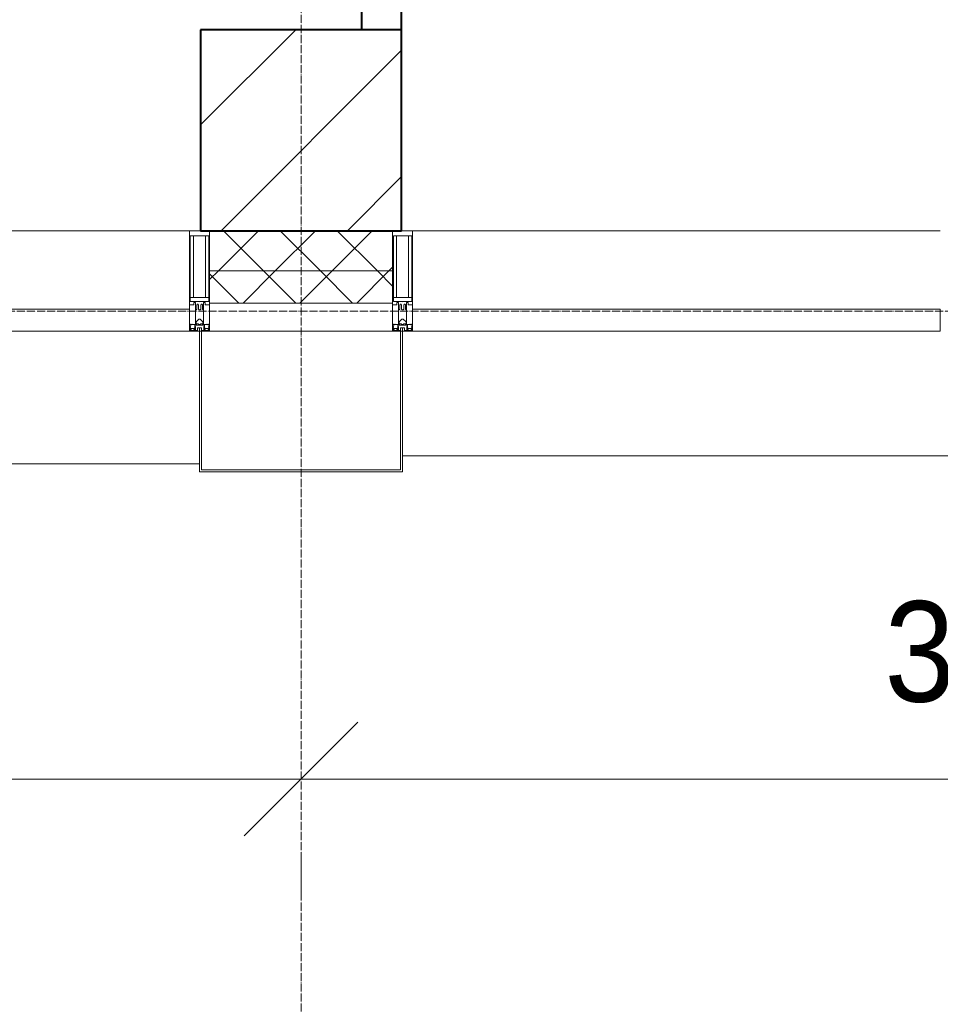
# Model space of a CAD drawing. Header units: millimetres. Extents: x -816133 to 919604, y 87941 to 147341.
# Tile 126 of 201: x -9952 to -7662, y 118849 to 121299. Entities that reach past the tile are written whole.
import ezdxf

# ---------------------------------------------------------------- set-up
doc = ezdxf.new("R2010")
doc.units = ezdxf.units.MM
doc.linetypes.add('ADSK_Линия сетки', pattern=[25, 20, -2.5, 0, -2.5])
doc.linetypes.add('Линия сетки', pattern=[25, 20, -2.5, 0, -2.5])
for name, color, linetype, lineweight in [('A-010-D_DIM', 7, 'Continuous', 9), ('A-200-M_WALL', 7, 'Continuous', 18), ('A-200-M_WALL_INT', 7, 'Continuous', 18), ('A-200-M_WALL_PAT', 7, 'Continuous', 40), ('A-214-M_CURT_WALL', 7, 'Continuous', 18), ('A-215-M_CURT_PANEL', 7, 'Continuous', 18), ('A-280-M_COLUMN', 7, 'Continuous', 18), ('S-280-M_COLUMN', 7, 'Continuous', 18), ('Z-030-M_GRID', 7, 'Continuous', 9), ('Z-060-M_DETAIL', 7, 'Continuous', 18), ('СС-011-ПОЖ-СИГНАЛИЗАЦИЯ', 1, 'Continuous', 30)]:
    doc.layers.add(name, color=color, linetype=linetype, lineweight=lineweight)
doc.styles.add('Arial_3', font='arial.ttf', dxfattribs={"width": 0.9, "height": 500})

# ---------------------------------------------------------------- blocks, each defined once
blk = doc.blocks.new('10эт')
at = {"layer": 'S-280-M_COLUMN', "lineweight": 9}
h = blk.add_hatch(dxfattribs=at)
h.set_pattern_fill('FP_27', color=9, style=0, pattern_type=2)
h.set_pattern_definition([(45, (221501.7, 104051.05), (-314.309, 314.309), []), (45, (221816.03, 104051.05), (-314.309, 314.309), [555.625, -111.125, 3.353, -107.772])])
h.paths.add_polyline_path([(351301.7, 119651.1), (351301.7, 120151.1), (350801.7, 120151.1), (350801.7, 119651.1)])
at = {"color": 9, "linetype": 'ByBlock', "lineweight": 15}
for p, q in [((350910.3, 118145.2), (351193.1, 118428)), ((351193.1, 118428), (350910.3, 118145.2))]:
    blk.add_line(p, q, dxfattribs=at)
at = {"layer": 'A-010-D_DIM', "color": 9, "lineweight": 20}
for p, q in [((347151.7, 118286.6), (351351.7, 118286.6)), ((350751.7, 118286.6), (354951.7, 118286.6)), ((351051.7, 118086.6), (351051.7, 117986.6)), ((351051.7, 118086.6), (351051.7, 117986.6))]:
    blk.add_line(p, q, dxfattribs=at)
at = {"layer": 'A-200-M_WALL', "color": 9, "lineweight": 9}
for p, q in [((350824.2, 119651.1), (350824.2, 119471.1)), ((351279.2, 119471.1), (351279.2, 119651.1)), ((351279.2, 119551.1), (350824.2, 119551.1)), ((350824.2, 119471.1), (351279.2, 119471.1))]:
    blk.add_line(p, q, dxfattribs=at)
at = {"layer": 'A-200-M_WALL_INT', "color": 9, "lineweight": 40}
for p, q in [((351201.7, 123501.1), (351201.7, 120151.1)), ((351301.7, 120151.1), (351301.7, 123501.1))]:
    blk.add_line(p, q, dxfattribs=at)
at = {"layer": 'A-200-M_WALL_PAT', "color": 9, "linetype": 'Continuous', "lineweight": 5}
for p, q in [((350845.9, 119551.1), (350945.9, 119651.1)), ((350958.6, 119551.1), (350858.6, 119651.1)), ((350987.3, 119551.1), (351087.3, 119651.1)), ((351100, 119551.1), (351000, 119651.1)), ((351128.8, 119551.1), (351228.8, 119651.1)), ((351241.4, 119551.1), (351141.4, 119651.1)), ((350824.2, 119529.4), (350845.9, 119551.1)), ((350897.2, 119471.1), (350824.2, 119544)), ((350907.3, 119471.1), (350987.3, 119551.1)), ((351038.6, 119471.1), (350958.6, 119551.1)), ((351048.8, 119471.1), (351128.8, 119551.1)), ((351180, 119471.1), (351100, 119551.1)), ((351190.2, 119471.1), (351270.2, 119551.1)), ((351279.2, 119513.3), (351241.4, 119551.1)), ((351270.2, 119551.1), (351279.2, 119560.1))]:
    blk.add_line(p, q, dxfattribs=at)
at = {"layer": 'A-214-M_CURT_WALL', "color": 9, "lineweight": 5}
for p, q in [((350774.2, 119651.1), (349461.7, 119651.1)), ((352641.7, 119651.1), (351329.2, 119651.1))]:
    blk.add_line(p, q, dxfattribs=at)
at = {"layer": 'A-214-M_CURT_WALL', "color": 9, "lineweight": 5, "extrusion": (0, 0, -1)}
for p, q in [((350774.2, 119651.1), (350774.2, 119401.1)), ((350801.7, 119651.1), (350774.2, 119651.1)), ((350824.2, 119401.1), (350824.2, 119651.1)), ((351279.2, 119651.1), (351279.2, 119401.1)), ((351329.2, 119651.1), (351301.7, 119651.1)), ((351329.2, 119401.1), (351329.2, 119651.1)), ((350774.2, 119401.1), (350799.2, 119401.1)), ((350804.2, 119401.1), (350824.2, 119401.1)), ((351279.2, 119401.1), (351299.2, 119401.1)), ((351304.2, 119401.1), (351329.2, 119401.1))]:
    blk.add_line(p, q, dxfattribs=at)
at = {"layer": 'A-215-M_CURT_PANEL', "color": 9, "lineweight": 5}
for p, q in [((350774.2, 119456.1), (349461.7, 119456.1)), ((350774.2, 119401.1), (350774.2, 119456.1)), ((352641.7, 119456.1), (351329.2, 119456.1)), ((351329.2, 119456.1), (351329.2, 119401.1)), ((352641.7, 119401.1), (352641.7, 119456.1)), ((349461.7, 119401.1), (350774.2, 119401.1)), ((351329.2, 119401.1), (352641.7, 119401.1))]:
    blk.add_line(p, q, dxfattribs=at)
at = {"layer": 'A-280-M_COLUMN', "color": 9, "lineweight": 5}
for p, q in [((350799.2, 119401.1), (350804.2, 119401.1)), ((350799.2, 119051.1), (350799.2, 119401.1)), ((350804.2, 119401.1), (350804.2, 119056.1)), ((351279.2, 119401.1), (350824.2, 119401.1)), ((351299.2, 119401.1), (351304.2, 119401.1)), ((351299.2, 119056.1), (351299.2, 119401.1)), ((351304.2, 119401.1), (351304.2, 119051.1)), ((351304.2, 119091.1), (352666.7, 119091.1)), ((349436.7, 119071.1), (350799.2, 119071.1)), ((350804.2, 119056.1), (351299.2, 119056.1)), ((351304.2, 119051.1), (350799.2, 119051.1))]:
    blk.add_line(p, q, dxfattribs=at)
at = {"layer": 'S-280-M_COLUMN', "color": 9, "lineweight": 40}
for p, q in [((351301.7, 120151.1), (350801.7, 120151.1)), ((350801.7, 120151.1), (350801.7, 119651.1)), ((351301.7, 119651.1), (351301.7, 120151.1)), ((350801.7, 119651.1), (351301.7, 119651.1))]:
    blk.add_line(p, q, dxfattribs=at)
at = {"layer": 'Z-030-M_GRID', "color": 9, "linetype": 'Линия сетки'}
blk.add_line((351051.7, 116076.8), (351051.7, 137026.1), dxfattribs=at)
at = {"layer": 'Z-030-M_GRID', "color": 9, "linetype": 'ADSK_Линия сетки'}
blk.add_line((358421.7, 119451.1), (308438.4, 119451.1), dxfattribs=at)
at = {"layer": 'Z-060-M_DETAIL', "color": 9, "lineweight": 5}
for p, q in [((350774.2, 119466.3), (350774.2, 119651.1)), ((350774.2, 119651.1), (350799.2, 119651.1)), ((350824.2, 119651.1), (350799.2, 119651.1)), ((350824.2, 119466.3), (350824.2, 119651.1)), ((351279.2, 119466.3), (351279.2, 119651.1)), ((351279.2, 119651.1), (351304.2, 119651.1)), ((351329.2, 119651.1), (351304.2, 119651.1)), ((351329.2, 119466.3), (351329.2, 119651.1)), ((350776.2, 119638.4), (350799.2, 119638.4)), ((350776.2, 119638.4), (350776.2, 119474.6)), ((350784.3, 119485), (350784.3, 119638.4)), ((350822.2, 119638.4), (350799.2, 119638.4)), ((350814.1, 119485), (350814.1, 119638.4)), ((350822.2, 119638.4), (350822.2, 119474.6)), ((351281.2, 119638.4), (351304.2, 119638.4)), ((351281.2, 119638.4), (351281.2, 119474.6)), ((351289.3, 119485), (351289.3, 119638.4)), ((351327.2, 119638.4), (351304.2, 119638.4)), ((351319.1, 119485), (351319.1, 119638.4)), ((351327.2, 119638.4), (351327.2, 119474.6)), ((350799.2, 119485), (350776.2, 119485)), ((350798.7, 119474.6), (350776.2, 119474.6)), ((350785.2, 119472.3), (350785.2, 119466.3)), ((350789.2, 119472.3), (350785.2, 119472.3)), ((350789.2, 119454.1), (350789.2, 119472.3)), ((350799.2, 119485), (350822.2, 119485)), ((350799.7, 119474.6), (350822.2, 119474.6)), ((350809.2, 119472.3), (350813.2, 119472.3)), ((350809.2, 119454.1), (350809.2, 119472.3)), ((350813.2, 119472.3), (350813.2, 119466.3)), ((351304.2, 119485), (351281.2, 119485)), ((351303.7, 119474.6), (351281.2, 119474.6)), ((351290.2, 119472.3), (351290.2, 119466.3)), ((351294.2, 119472.3), (351290.2, 119472.3)), ((351294.2, 119454.1), (351294.2, 119472.3)), ((351304.2, 119485), (351327.2, 119485)), ((351304.7, 119474.6), (351327.2, 119474.6)), ((351314.2, 119472.3), (351318.2, 119472.3)), ((351314.2, 119454.1), (351314.2, 119472.3)), ((351318.2, 119472.3), (351318.2, 119466.3)), ((350785.2, 119466.3), (350774.2, 119466.3)), ((350790.5, 119454.1), (350789.2, 119454.1)), ((350789.2, 119454.1), (350789.2, 119418.1)), ((350790.5, 119454.1), (350792.2, 119455.7)), ((350792.2, 119466.3), (350793.4, 119468.3)), ((350792.2, 119466.3), (350792.2, 119455.7)), ((350795.1, 119468.3), (350793.4, 119468.3)), ((350795.1, 119468.3), (350796.3, 119466.1)), ((350796.3, 119466.1), (350796.3, 119455.7)), ((350797.9, 119454.1), (350796.3, 119455.7)), ((350799.2, 119454.1), (350797.9, 119454.1)), ((350799.2, 119454.1), (350800.5, 119454.1)), ((350800.5, 119454.1), (350802.1, 119455.7)), ((350803.4, 119468.3), (350802.1, 119466.1)), ((350802.1, 119466.1), (350802.1, 119455.7)), ((350803.4, 119468.3), (350805.1, 119468.3)), ((350806.3, 119466.3), (350805.1, 119468.3)), ((350806.3, 119466.3), (350806.3, 119455.7)), ((350807.9, 119454.1), (350806.3, 119455.7)), ((350807.9, 119454.1), (350809.2, 119454.1)), ((350809.2, 119454.1), (350809.2, 119418.1)), ((350813.2, 119466.3), (350824.2, 119466.3)), ((351290.2, 119466.3), (351279.2, 119466.3)), ((351295.5, 119454.1), (351294.2, 119454.1)), ((351294.2, 119454.1), (351294.2, 119418.1)), ((351295.5, 119454.1), (351297.2, 119455.7)), ((351297.2, 119466.3), (351298.4, 119468.3)), ((351297.2, 119466.3), (351297.2, 119455.7)), ((351300.1, 119468.3), (351298.4, 119468.3)), ((351300.1, 119468.3), (351301.3, 119466.1)), ((351301.3, 119466.1), (351301.3, 119455.7)), ((351302.9, 119454.1), (351301.3, 119455.7)), ((351304.2, 119454.1), (351302.9, 119454.1)), ((351304.2, 119454.1), (351305.5, 119454.1)), ((351305.5, 119454.1), (351307.1, 119455.7)), ((351308.4, 119468.3), (351307.1, 119466.1)), ((351307.1, 119466.1), (351307.1, 119455.7)), ((351308.4, 119468.3), (351310.1, 119468.3)), ((351311.3, 119466.3), (351310.1, 119468.3)), ((351311.3, 119466.3), (351311.3, 119455.7)), ((351312.9, 119454.1), (351311.3, 119455.7)), ((351312.9, 119454.1), (351314.2, 119454.1)), ((351314.2, 119454.1), (351314.2, 119418.1)), ((351318.2, 119466.3), (351329.2, 119466.3)), ((350790.7, 119424), (350797.7, 119431)), ((350790.7, 119419.5), (350790.7, 119424)), ((350797.7, 119431), (350799.2, 119431)), ((350800.7, 119431), (350799.2, 119431)), ((350807.7, 119424), (350800.7, 119431)), ((350807.7, 119419.5), (350807.7, 119424)), ((351295.7, 119424), (351302.7, 119431)), ((351295.7, 119419.5), (351295.7, 119424)), ((351302.7, 119431), (351304.2, 119431)), ((351305.7, 119431), (351304.2, 119431)), ((351312.7, 119424), (351305.7, 119431)), ((351312.7, 119419.5), (351312.7, 119424)), ((350775.4, 119415.6), (350774.2, 119415.3)), ((350774.2, 119401.1), (350774.2, 119415.3)), ((350774.2, 119401.1), (350799.2, 119401.1)), ((350776.9, 119418.1), (350775.4, 119418.1)), ((350775.4, 119418.1), (350775.4, 119415.6)), ((350776.7, 119411.6), (350775.4, 119415.6)), ((350776.7, 119411.6), (350775.5, 119410.9)), ((350775.5, 119402.4), (350775.5, 119410.9)), ((350775.5, 119402.4), (350787.4, 119402.4)), ((350776, 119411.2), (350776.7, 119409)), ((350776.7, 119409), (350776.7, 119405.5)), ((350777.9, 119405.5), (350776.7, 119405.5)), ((350776.9, 119418.1), (350776.9, 119417.1)), ((350776.9, 119417.1), (350777.9, 119417.1)), ((350780.2, 119418.7), (350777.9, 119417.1)), ((350777.9, 119405.5), (350777.9, 119407.6)), ((350777.9, 119407.6), (350785, 119407.6)), ((350780.8, 119417.7), (350780.2, 119418.7)), ((350791.8, 119417.7), (350780.8, 119417.7)), ((350785, 119407.6), (350785, 119405.5)), ((350786, 119405.5), (350785, 119405.5)), ((350786, 119405.5), (350787, 119408.3)), ((350786.5, 119408.7), (350787.9, 119412.4)), ((350786.5, 119408.7), (350787.4, 119407.9)), ((350787, 119410.1), (350787, 119415.9)), ((350787, 119415.9), (350799.2, 119415.9)), ((350787.4, 119402.4), (350787.4, 119407.9)), ((350788.7, 119412.3), (350788, 119412.4)), ((350788.7, 119402.6), (350788.7, 119412.3)), ((350794.4, 119402.6), (350788.7, 119402.6)), ((350789.2, 119418.1), (350791.7, 119418.1)), ((350791.7, 119419.5), (350790.7, 119419.5)), ((350791.7, 119418.1), (350791.7, 119419.5)), ((350791.8, 119419.1), (350791.8, 119417.7)), ((350796.6, 119419.1), (350791.8, 119419.1)), ((350799.2, 119409.1), (350794.4, 119409.1)), ((350794.4, 119402.6), (350794.4, 119409.1)), ((350796.6, 119419.1), (350796.6, 119417.9)), ((350796.6, 119417.9), (350799.2, 119417.9)), ((350801.8, 119417.9), (350799.2, 119417.9)), ((350799.2, 119415.9), (350799.2, 119417.9)), ((350799.2, 119415.9), (350799.2, 119417.9)), ((350811.4, 119415.9), (350799.2, 119415.9)), ((350799.2, 119401.1), (350799.2, 119409.1)), ((350799.2, 119409.1), (350804, 119409.1)), ((350799.2, 119401.1), (350799.2, 119409.1)), ((350824.2, 119401.1), (350799.2, 119401.1)), ((350801.8, 119419.1), (350801.8, 119417.9)), ((350801.8, 119419.1), (350806.6, 119419.1)), ((350804, 119402.6), (350804, 119409.1)), ((350804, 119402.6), (350809.7, 119402.6)), ((350806.6, 119419.1), (350806.6, 119417.7)), ((350806.6, 119417.7), (350817.6, 119417.7)), ((350806.7, 119419.5), (350807.7, 119419.5)), ((350806.7, 119418.1), (350806.7, 119419.5)), ((350809.2, 119418.1), (350806.7, 119418.1)), ((350809.7, 119412.3), (350810.5, 119412.4)), ((350809.7, 119402.6), (350809.7, 119412.3)), ((350811.9, 119408.7), (350810.6, 119412.4)), ((350811.9, 119408.7), (350811, 119407.9)), ((350811, 119402.4), (350811, 119407.9)), ((350822.9, 119402.4), (350811, 119402.4)), ((350811.4, 119410.1), (350811.4, 119415.9)), ((350812.4, 119405.5), (350811.4, 119408.3)), ((350812.4, 119405.5), (350813.4, 119405.5)), ((350820.5, 119407.6), (350813.4, 119407.6)), ((350813.4, 119407.6), (350813.4, 119405.5)), ((350817.6, 119417.7), (350818.2, 119418.7)), ((350818.2, 119418.7), (350820.5, 119417.1)), ((350821.5, 119417.1), (350820.5, 119417.1)), ((350820.5, 119405.5), (350820.5, 119407.6)), ((350820.5, 119405.5), (350821.7, 119405.5)), ((350821.5, 119418.1), (350821.5, 119417.1)), ((350821.5, 119418.1), (350823.1, 119418.1)), ((350821.7, 119411.6), (350823.1, 119415.6)), ((350821.7, 119411.6), (350822.9, 119410.9)), ((350822.4, 119411.2), (350821.7, 119409)), ((350821.7, 119409), (350821.7, 119405.5)), ((350822.9, 119402.4), (350822.9, 119410.9)), ((350823.1, 119418.1), (350823.1, 119415.6)), ((350823.1, 119415.6), (350824.2, 119415.3)), ((350824.2, 119401.1), (350824.2, 119415.3)), ((351280.4, 119415.6), (351279.2, 119415.3)), ((351279.2, 119401.1), (351279.2, 119415.3)), ((351279.2, 119401.1), (351304.2, 119401.1)), ((351281.9, 119418.1), (351280.4, 119418.1)), ((351280.4, 119418.1), (351280.4, 119415.6)), ((351281.7, 119411.6), (351280.4, 119415.6)), ((351281.7, 119411.6), (351280.5, 119410.9)), ((351280.5, 119402.4), (351280.5, 119410.9)), ((351280.5, 119402.4), (351292.4, 119402.4)), ((351281, 119411.2), (351281.7, 119409)), ((351281.7, 119409), (351281.7, 119405.5)), ((351282.9, 119405.5), (351281.7, 119405.5)), ((351281.9, 119418.1), (351281.9, 119417.1)), ((351281.9, 119417.1), (351282.9, 119417.1)), ((351285.2, 119418.7), (351282.9, 119417.1)), ((351282.9, 119405.5), (351282.9, 119407.6)), ((351282.9, 119407.6), (351290, 119407.6)), ((351285.8, 119417.7), (351285.2, 119418.7)), ((351296.8, 119417.7), (351285.8, 119417.7)), ((351290, 119407.6), (351290, 119405.5)), ((351291, 119405.5), (351290, 119405.5)), ((351291, 119405.5), (351292, 119408.3)), ((351291.5, 119408.7), (351292.9, 119412.4)), ((351291.5, 119408.7), (351292.4, 119407.9)), ((351292, 119410.1), (351292, 119415.9)), ((351292, 119415.9), (351304.2, 119415.9)), ((351292.4, 119402.4), (351292.4, 119407.9)), ((351293.7, 119412.3), (351293, 119412.4)), ((351293.7, 119402.6), (351293.7, 119412.3)), ((351299.4, 119402.6), (351293.7, 119402.6)), ((351294.2, 119418.1), (351296.7, 119418.1)), ((351296.7, 119419.5), (351295.7, 119419.5)), ((351296.7, 119418.1), (351296.7, 119419.5)), ((351296.8, 119419.1), (351296.8, 119417.7)), ((351301.6, 119419.1), (351296.8, 119419.1)), ((351304.2, 119409.1), (351299.4, 119409.1)), ((351299.4, 119402.6), (351299.4, 119409.1)), ((351301.6, 119419.1), (351301.6, 119417.9)), ((351301.6, 119417.9), (351304.2, 119417.9)), ((351306.8, 119417.9), (351304.2, 119417.9)), ((351304.2, 119415.9), (351304.2, 119417.9)), ((351304.2, 119415.9), (351304.2, 119417.9)), ((351316.4, 119415.9), (351304.2, 119415.9)), ((351304.2, 119401.1), (351304.2, 119409.1)), ((351304.2, 119409.1), (351309, 119409.1)), ((351304.2, 119401.1), (351304.2, 119409.1)), ((351329.2, 119401.1), (351304.2, 119401.1)), ((351306.8, 119419.1), (351306.8, 119417.9)), ((351306.8, 119419.1), (351311.6, 119419.1)), ((351309, 119402.6), (351309, 119409.1)), ((351309, 119402.6), (351314.7, 119402.6)), ((351311.6, 119419.1), (351311.6, 119417.7)), ((351311.6, 119417.7), (351322.6, 119417.7)), ((351311.7, 119419.5), (351312.7, 119419.5)), ((351311.7, 119418.1), (351311.7, 119419.5)), ((351314.2, 119418.1), (351311.7, 119418.1)), ((351314.7, 119412.3), (351315.5, 119412.4)), ((351314.7, 119402.6), (351314.7, 119412.3)), ((351316.9, 119408.7), (351315.6, 119412.4)), ((351316.9, 119408.7), (351316, 119407.9)), ((351316, 119402.4), (351316, 119407.9)), ((351327.9, 119402.4), (351316, 119402.4)), ((351316.4, 119410.1), (351316.4, 119415.9)), ((351317.4, 119405.5), (351316.4, 119408.3)), ((351317.4, 119405.5), (351318.4, 119405.5)), ((351325.5, 119407.6), (351318.4, 119407.6)), ((351318.4, 119407.6), (351318.4, 119405.5)), ((351322.6, 119417.7), (351323.2, 119418.7)), ((351323.2, 119418.7), (351325.5, 119417.1)), ((351326.5, 119417.1), (351325.5, 119417.1)), ((351325.5, 119405.5), (351325.5, 119407.6)), ((351325.5, 119405.5), (351326.7, 119405.5)), ((351326.5, 119418.1), (351326.5, 119417.1)), ((351326.5, 119418.1), (351328.1, 119418.1)), ((351326.7, 119411.6), (351328.1, 119415.6)), ((351326.7, 119411.6), (351327.9, 119410.9)), ((351327.4, 119411.2), (351326.7, 119409)), ((351326.7, 119409), (351326.7, 119405.5)), ((351327.9, 119402.4), (351327.9, 119410.9)), ((351328.1, 119418.1), (351328.1, 119415.6)), ((351328.1, 119415.6), (351329.2, 119415.3)), ((351329.2, 119401.1), (351329.2, 119415.3))]:
    blk.add_line(p, q, dxfattribs=at)
for centre, start, end in [((350798.7, 119474.1), 0, 90), ((350799.7, 119474.1), 90, 180), ((351303.7, 119474.1), 0, 90), ((351304.7, 119474.1), 90, 180)]:
    blk.add_arc(centre, 0.5, start, end, dxfattribs=at)
at = {"layer": 'A-010-D_DIM', "color": 9, "lineweight": 30, "style": 'Arial_3', "width": 0.9}
blk.add_text('3600', height=250, dxfattribs=at).set_placement((352503, 118479.3))

msp = doc.modelspace()

# ---------------------------------------------------------------- block references
at = {"layer": 'СС-011-ПОЖ-СИГНАЛИЗАЦИЯ', "color": 9, "lineweight": 30}
msp.add_blockref('10эт', (-360303.7, 1122.9), dxfattribs=at)

doc.saveas('drawing.dxf')
